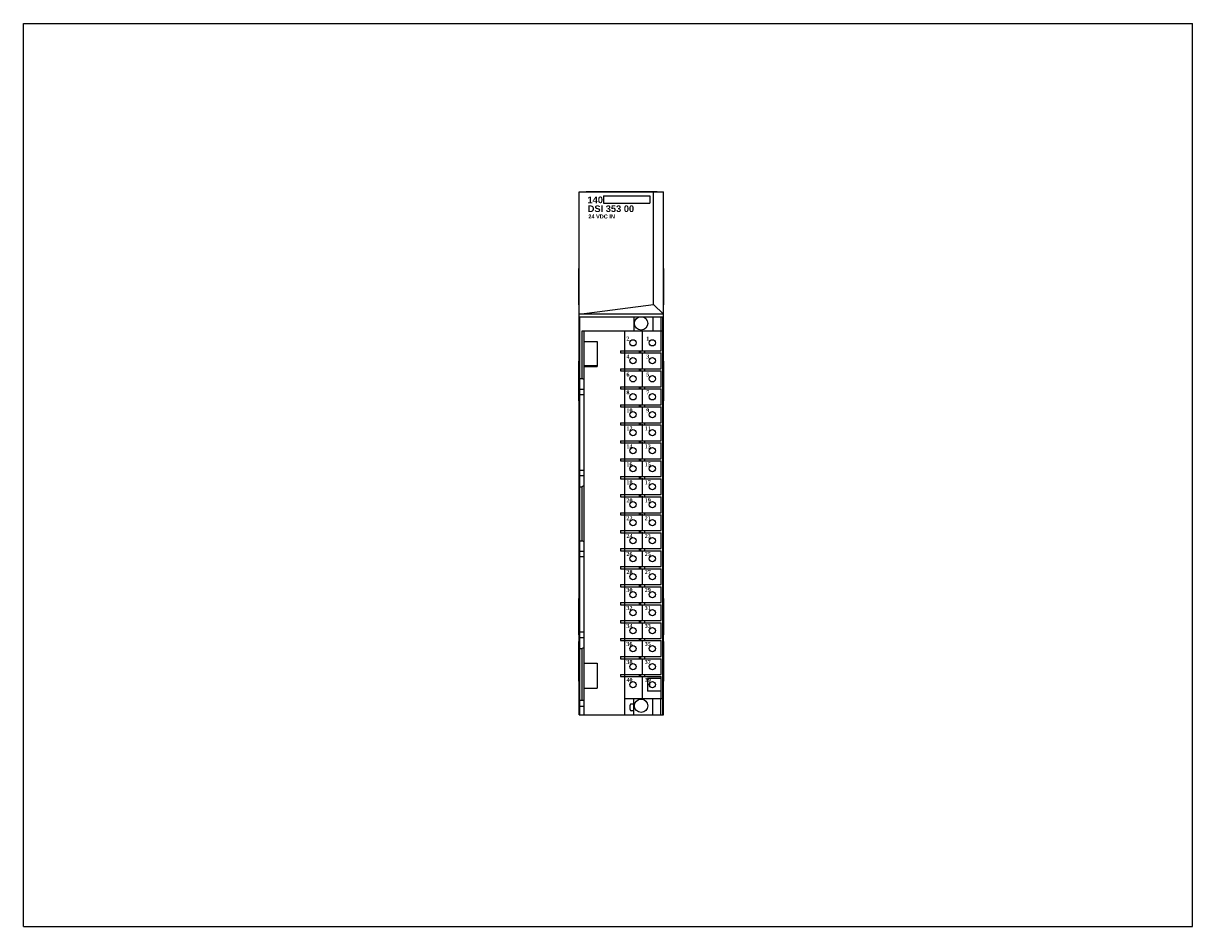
# Model space of a CAD drawing. Extents: x 0 to 22, y 0 to 27.4.
import ezdxf

# ---------------------------------------------------------------- set-up
doc = ezdxf.new("R2010")
doc.units = 0
doc.header["$LTSCALE"] = 1.21
doc.header["$MEASUREMENT"] = 0
doc.layers.get('0').update_dxf_attribs({"linetype": 'CONTINUOUS'})

msp = doc.modelspace()

# ---------------------------------------------------------------- linework, layer by layer
for p, q in [((0, 0), (0, 17)), ((0, 17), (22, 17)), ((22, 0), (22, 17)), ((10.458, 3.989), (10.458, 13.832)), ((10.458, 13.832), (12.046, 13.832)), ((10.588, 13.832), (10.588, 13.837)), ((10.588, 13.837), (11.927, 13.837)), ((10.917, 13.753), (10.917, 13.618)), ((10.917, 13.753), (11.786, 13.753)), ((11.786, 13.753), (11.786, 13.617)), ((11.859, 11.711), (11.859, 13.832)), ((11.927, 13.832), (11.927, 13.837)), ((12.046, 3.989), (12.046, 13.832)), ((10.917, 13.617), (11.786, 13.617)), ((10.452, 11.7), (10.452, 12.389)), ((10.458, 12.389), (10.452, 12.389)), ((12.046, 12.389), (12.052, 12.389)), ((12.052, 11.7), (12.052, 12.389)), ((10.458, 11.7), (10.452, 11.7)), ((10.458, 11.524), (11.859, 11.711)), ((11.859, 11.711), (12.046, 11.524)), ((12.046, 11.7), (12.052, 11.7)), ((12.046, 11.524), (10.458, 11.524)), ((10.472, 3.989), (10.472, 11.479)), ((10.472, 11.479), (11.616, 11.479)), ((11.486, 11.479), (11.486, 11.212)), ((11.63, 11.479), (12.041, 11.479)), ((11.845, 11.479), (11.845, 11.212)), ((11.994, 11.479), (11.994, 11.212)), ((12.033, 11.212), (12.033, 11.479)), ((12.042, 11.459), (12.041, 11.479)), ((12.042, 3.989), (12.042, 11.459)), ((11.647, 10.847), (11.647, 11.221)), ((10.512, 10.315), (10.512, 11.212)), ((10.512, 11.212), (12.033, 11.212)), ((10.551, 3.989), (10.551, 11.212)), ((10.551, 11.015), (10.797, 11.015)), ((10.797, 11.015), (10.797, 10.543)), ((11.317, 10.839), (11.317, 11.212)), ((12.002, 10.839), (12.002, 11.212)), ((12.034, 4.291), (12.034, 11.212)), ((11.235, 10.839), (11.235, 10.799)), ((11.235, 10.839), (12.002, 10.839)), ((11.235, 10.799), (12.002, 10.799)), ((11.313, 10.839), (11.313, 10.799)), ((11.317, 10.5), (11.317, 10.799)), ((11.589, 10.839), (11.589, 10.799)), ((11.609, 10.839), (11.609, 10.799)), ((11.647, 10.509), (11.647, 10.808)), ((11.687, 10.839), (11.687, 10.799)), ((12.002, 10.5), (12.002, 10.799)), ((10.451, 9.895), (10.451, 10.645)), ((10.451, 10.645), (10.458, 10.645)), ((10.456, 9.895), (10.456, 10.645)), ((12.046, 10.645), (12.051, 10.645)), ((12.051, 9.895), (12.051, 10.645)), ((10.451, 10.52), (10.456, 10.52)), ((10.787, 10.552), (10.551, 10.552)), ((10.551, 10.543), (10.797, 10.543)), ((10.787, 10.552), (10.787, 10.543)), ((11.235, 10.5), (11.235, 10.461)), ((11.235, 10.5), (12.002, 10.5)), ((11.235, 10.461), (12.002, 10.461)), ((11.313, 10.5), (11.313, 10.461)), ((11.317, 10.161), (11.317, 10.461)), ((11.589, 10.5), (11.589, 10.461)), ((11.609, 10.5), (11.609, 10.461)), ((11.647, 10.17), (11.647, 10.469)), ((11.687, 10.5), (11.687, 10.461)), ((12.002, 10.161), (12.002, 10.461)), ((12.046, 10.52), (12.051, 10.52)), ((10.472, 10.315), (10.512, 10.315)), ((10.551, 10.293), (10.512, 10.315)), ((11.235, 10.161), (11.235, 10.122)), ((11.235, 10.161), (12.002, 10.161)), ((11.235, 10.122), (12.002, 10.122)), ((11.313, 10.161), (11.313, 10.122)), ((11.317, 9.823), (11.317, 10.122)), ((11.589, 10.161), (11.589, 10.122)), ((11.609, 10.161), (11.609, 10.122)), ((11.647, 9.832), (11.647, 10.131)), ((11.687, 10.161), (11.687, 10.122)), ((12.002, 9.823), (12.002, 10.122)), ((10.451, 10.02), (10.456, 10.02)), ((10.551, 10.111), (10.472, 10.111)), ((10.551, 10.009), (10.472, 10.009)), ((12.046, 10.02), (12.051, 10.02)), ((10.451, 9.895), (10.458, 9.895)), ((11.235, 9.823), (11.235, 9.783)), ((11.235, 9.823), (12.002, 9.823)), ((11.235, 9.783), (12.002, 9.783)), ((11.313, 9.823), (11.313, 9.783)), ((11.317, 9.484), (11.317, 9.783)), ((11.589, 9.823), (11.589, 9.783)), ((11.609, 9.823), (11.609, 9.783)), ((11.647, 9.493), (11.647, 9.792)), ((11.687, 9.823), (11.687, 9.783)), ((12.002, 9.484), (12.002, 9.783)), ((12.051, 9.895), (12.046, 9.895)), ((11.235, 9.484), (11.235, 9.445)), ((11.235, 9.484), (12.002, 9.484)), ((11.313, 9.484), (11.313, 9.445)), ((11.589, 9.484), (11.589, 9.445)), ((11.609, 9.484), (11.609, 9.445)), ((11.687, 9.484), (11.687, 9.445)), ((11.235, 9.445), (12.002, 9.445)), ((11.317, 9.146), (11.317, 9.445)), ((11.647, 9.154), (11.647, 9.454)), ((12.002, 9.146), (12.002, 9.445)), ((11.235, 9.146), (11.235, 9.106)), ((11.235, 9.146), (12.002, 9.146)), ((11.235, 9.106), (12.002, 9.106)), ((11.313, 9.146), (11.313, 9.106)), ((11.317, 8.807), (11.317, 9.106)), ((11.589, 9.146), (11.589, 9.106)), ((11.609, 9.146), (11.609, 9.106)), ((11.647, 8.816), (11.647, 9.115)), ((11.687, 9.146), (11.687, 9.106)), ((12.002, 8.807), (12.002, 9.106)), ((11.235, 8.807), (11.235, 8.768)), ((11.235, 8.807), (12.002, 8.807)), ((11.313, 8.807), (11.313, 8.768)), ((11.589, 8.807), (11.589, 8.768)), ((11.609, 8.807), (11.609, 8.768)), ((11.687, 8.807), (11.687, 8.768)), ((10.551, 8.586), (10.472, 8.586)), ((11.235, 8.768), (12.002, 8.768)), ((11.317, 8.469), (11.317, 8.768)), ((11.647, 8.477), (11.647, 8.776)), ((12.002, 8.469), (12.002, 8.768)), ((10.551, 8.484), (10.472, 8.484)), ((11.235, 8.469), (12.002, 8.469)), ((11.235, 8.469), (11.235, 8.429)), ((11.235, 8.429), (12.002, 8.429)), ((11.313, 8.469), (11.313, 8.429)), ((11.317, 8.13), (11.317, 8.429)), ((11.589, 8.469), (11.589, 8.429)), ((11.609, 8.469), (11.609, 8.429)), ((11.647, 8.139), (11.647, 8.438)), ((11.687, 8.469), (11.687, 8.429)), ((12.002, 8.13), (12.002, 8.429)), ((10.472, 8.28), (10.512, 8.28)), ((10.551, 8.302), (10.512, 8.28)), ((10.512, 7.264), (10.512, 8.28)), ((11.235, 8.13), (12.002, 8.13)), ((11.235, 8.13), (11.235, 8.091)), ((11.235, 8.091), (12.002, 8.091)), ((11.313, 8.13), (11.313, 8.091)), ((11.317, 7.791), (11.317, 8.091)), ((11.589, 8.13), (11.589, 8.091)), ((11.609, 8.13), (11.609, 8.091)), ((11.647, 7.8), (11.647, 8.099)), ((11.687, 8.13), (11.687, 8.091)), ((12.002, 7.791), (12.002, 8.091)), ((11.235, 7.791), (12.002, 7.791)), ((11.235, 7.791), (11.235, 7.752)), ((11.235, 7.752), (12.002, 7.752)), ((11.313, 7.791), (11.313, 7.752)), ((11.317, 7.453), (11.317, 7.752)), ((11.589, 7.791), (11.589, 7.752)), ((11.609, 7.791), (11.609, 7.752)), ((11.647, 7.462), (11.647, 7.761)), ((11.687, 7.791), (11.687, 7.752)), ((12.002, 7.453), (12.002, 7.752)), ((10.472, 7.264), (10.512, 7.264)), ((10.551, 7.241), (10.512, 7.264)), ((11.235, 7.453), (12.002, 7.453)), ((11.235, 7.453), (11.235, 7.413)), ((11.235, 7.413), (12.002, 7.413)), ((11.313, 7.453), (11.313, 7.413)), ((11.317, 7.114), (11.317, 7.413)), ((11.589, 7.453), (11.589, 7.413)), ((11.609, 7.453), (11.609, 7.413)), ((11.647, 7.123), (11.647, 7.422)), ((11.687, 7.453), (11.687, 7.413)), ((12.002, 7.114), (12.002, 7.413)), ((10.551, 7.059), (10.472, 7.059)), ((11.235, 7.114), (12.002, 7.114)), ((11.235, 7.114), (11.235, 7.075)), ((11.235, 7.075), (12.002, 7.075)), ((11.313, 7.114), (11.313, 7.075)), ((11.317, 6.776), (11.317, 7.075)), ((11.589, 7.114), (11.589, 7.075)), ((11.609, 7.114), (11.609, 7.075)), ((11.647, 6.767), (11.647, 7.066)), ((11.687, 7.114), (11.687, 7.075)), ((12.002, 6.776), (12.002, 7.075)), ((10.551, 6.957), (10.472, 6.957)), ((11.235, 6.776), (12.002, 6.776)), ((11.235, 6.776), (11.235, 6.736)), ((11.235, 6.736), (12.002, 6.736)), ((11.313, 6.776), (11.313, 6.736)), ((11.317, 6.437), (11.317, 6.736)), ((11.589, 6.776), (11.589, 6.736)), ((11.609, 6.776), (11.609, 6.736)), ((11.647, 6.428), (11.647, 6.727)), ((11.687, 6.776), (11.687, 6.736)), ((12.002, 6.437), (12.002, 6.736)), ((11.235, 6.437), (12.002, 6.437)), ((11.235, 6.437), (11.235, 6.398)), ((11.235, 6.398), (12.002, 6.398)), ((11.313, 6.437), (11.313, 6.398)), ((11.317, 6.098), (11.317, 6.398)), ((11.589, 6.437), (11.589, 6.398)), ((11.609, 6.437), (11.609, 6.398)), ((11.647, 6.09), (11.647, 6.389)), ((11.687, 6.437), (11.687, 6.398)), ((12.002, 6.098), (12.002, 6.398)), ((10.458, 6.178), (10.452, 6.178)), ((10.452, 5.489), (10.452, 6.178)), ((12.046, 6.178), (12.052, 6.178)), ((12.052, 5.489), (12.052, 6.178)), ((11.235, 6.098), (12.002, 6.098)), ((11.235, 6.098), (11.235, 6.059)), ((11.235, 6.059), (12.002, 6.059)), ((11.313, 6.098), (11.313, 6.059)), ((11.317, 5.76), (11.317, 6.059)), ((11.589, 6.098), (11.589, 6.059)), ((11.609, 6.098), (11.609, 6.059)), ((11.647, 5.751), (11.647, 6.05)), ((11.687, 6.098), (11.687, 6.059)), ((12.002, 5.76), (12.002, 6.059)), ((11.235, 5.76), (12.002, 5.76)), ((11.235, 5.76), (11.235, 5.72)), ((11.235, 5.72), (12.002, 5.72)), ((11.313, 5.76), (11.313, 5.72)), ((11.317, 5.421), (11.317, 5.72)), ((11.589, 5.76), (11.589, 5.72)), ((11.609, 5.76), (11.609, 5.72)), ((11.687, 5.76), (11.687, 5.72)), ((12.002, 5.421), (12.002, 5.72)), ((10.551, 5.539), (10.472, 5.539)), ((11.647, 5.413), (11.647, 5.712)), ((10.451, 5.369), (10.458, 5.369)), ((10.451, 4.619), (10.451, 5.369)), ((10.458, 5.489), (10.452, 5.489)), ((10.456, 4.619), (10.456, 5.369)), ((10.551, 5.437), (10.472, 5.437)), ((11.235, 5.421), (12.002, 5.421)), ((11.235, 5.421), (11.235, 5.382)), ((11.235, 5.382), (12.002, 5.382)), ((11.313, 5.421), (11.313, 5.382)), ((11.317, 5.083), (11.317, 5.382)), ((11.589, 5.421), (11.589, 5.382)), ((11.609, 5.421), (11.609, 5.382)), ((11.647, 5.074), (11.647, 5.373)), ((11.687, 5.421), (11.687, 5.382)), ((12.002, 5.083), (12.002, 5.382)), ((12.046, 5.489), (12.052, 5.489)), ((12.046, 5.369), (12.051, 5.369)), ((12.051, 4.619), (12.051, 5.369)), ((10.451, 5.244), (10.456, 5.244)), ((10.472, 5.232), (10.512, 5.232)), ((10.551, 5.255), (10.512, 5.232)), ((10.512, 4.265), (10.512, 5.232)), ((11.235, 5.083), (12.002, 5.083)), ((11.235, 5.083), (11.235, 5.043)), ((11.313, 5.083), (11.313, 5.043)), ((11.589, 5.083), (11.589, 5.043)), ((11.609, 5.083), (11.609, 5.043)), ((11.687, 5.083), (11.687, 5.043)), ((12.046, 5.244), (12.051, 5.244)), ((10.551, 4.961), (10.797, 4.961)), ((10.797, 4.961), (10.797, 4.488)), ((11.235, 5.043), (12.002, 5.043)), ((11.317, 4.744), (11.317, 5.043)), ((11.647, 4.735), (11.647, 5.035)), ((12.002, 4.744), (12.002, 5.043)), ((10.451, 4.744), (10.456, 4.744)), ((11.235, 4.744), (12.002, 4.744)), ((11.235, 4.744), (11.235, 4.705)), ((11.235, 4.705), (12.002, 4.705)), ((11.313, 4.744), (11.313, 4.705)), ((11.317, 3.989), (11.317, 4.705)), ((11.589, 4.744), (11.589, 4.705)), ((11.609, 4.744), (11.609, 4.705)), ((11.647, 4.283), (11.647, 4.696)), ((11.687, 4.744), (11.687, 4.705)), ((12.002, 4.673), (11.741, 4.673)), ((11.741, 4.673), (11.741, 4.433)), ((12.002, 4.291), (12.002, 4.705)), ((12.046, 4.744), (12.051, 4.744)), ((10.451, 4.619), (10.458, 4.619)), ((10.551, 4.488), (10.797, 4.488)), ((12.002, 4.433), (11.741, 4.433)), ((12.051, 4.619), (12.046, 4.619)), ((10.472, 4.265), (10.551, 4.265)), ((11.317, 4.291), (12.034, 4.291)), ((11.486, 4.189), (11.437, 4.189)), ((11.486, 3.989), (11.486, 4.291)), ((11.845, 3.989), (11.845, 4.291)), ((11.994, 3.989), (11.994, 4.291)), ((12.033, 3.989), (12.033, 4.291)), ((10.458, 3.989), (12.046, 3.989)), ((10.551, 4.146), (10.472, 4.146)), ((11.417, 4.084), (11.417, 4.17)), ((11.486, 4.064), (11.437, 4.064)), ((0, 0), (22, 0))]:
    msp.add_line(p, q)
for centre, radius in [((11.623, 11.354), 0.125), ((11.47, 10.988), 0.0591), ((11.835, 10.988), 0.0591), ((11.47, 10.65), 0.0591), ((11.835, 10.65), 0.0591), ((11.47, 10.311), 0.0591), ((11.835, 10.311), 0.0591), ((11.47, 9.972), 0.0591), ((11.835, 9.972), 0.0591), ((11.47, 9.634), 0.0591), ((11.835, 9.634), 0.0591), ((11.47, 9.295), 0.0591), ((11.835, 9.295), 0.0591), ((11.47, 8.957), 0.0591), ((11.835, 8.957), 0.0591), ((11.47, 8.618), 0.0591), ((11.835, 8.618), 0.0591), ((11.47, 8.28), 0.0591), ((11.835, 8.28), 0.0591), ((11.47, 7.941), 0.0591), ((11.835, 7.941), 0.0591), ((11.47, 7.602), 0.0591), ((11.835, 7.602), 0.0591), ((11.47, 7.264), 0.0591), ((11.835, 7.264), 0.0591), ((11.47, 6.925), 0.0591), ((11.835, 6.925), 0.0591), ((11.47, 6.587), 0.0591), ((11.835, 6.587), 0.0591), ((11.47, 6.248), 0.0591), ((11.835, 6.248), 0.0591), ((11.47, 5.909), 0.0591), ((11.835, 5.909), 0.0591), ((11.47, 5.571), 0.0591), ((11.835, 5.571), 0.0591), ((11.47, 5.232), 0.0591), ((11.835, 5.232), 0.0591), ((11.47, 4.894), 0.0591), ((11.835, 4.894), 0.0591), ((11.47, 4.555), 0.0591), ((11.835, 4.555), 0.0591), ((11.623, 4.157), 0.125)]:
    msp.add_circle(centre, radius)
for centre, radius, start, end in [((11.847, 4.555), 0.0689, 146.4876, 214.153), ((11.437, 4.17), 0.0197, 90, 180), ((11.252, 4.246), 0.185, 333.0613, 341.0926), ((11.437, 4.084), 0.0197, 180, 270)]:
    msp.add_arc(centre, radius, start, end)

# ---------------------------------------------------------------- texts
at = {"attachment_point": 1}
for s, insert, char_height, width in [('\\fArial|b1|i0|c0|p34;140', (10.614, 13.741), 0.125, 0.28225), ('{\\fArial|b1|i0|c0|p34;DSI 353 00}', (10.618, 13.574), 0.125, 1.125), ('{\\fArial|b1|i0|c0|p34;24 VDC IN}', (10.63, 13.403), 0.075, 0.6678)]:
    msp.add_mtext(s, dxfattribs=dict(at, insert=insert, char_height=char_height, width=width))
at = {"insert": (11.347, 11.105), "char_height": 0.075, "width": 0.6271, "attachment_point": 1, "line_spacing_factor": 2.704}
msp.add_mtext('{\\fTimes New Roman|b1|i0|c0|p18;2           1\\P4           3\\P6           5\\P8           7\\P10         9\\P12        11\\P14        13\\P16        15\\P18        17\\P20        19\\P22        21\\P24        23\\P26        25\\P28        27\\P30        29\\P32        31\\P34        33\\P36        35\\P38        37\\P40        39}', dxfattribs=at)

doc.saveas('drawing.dxf')
